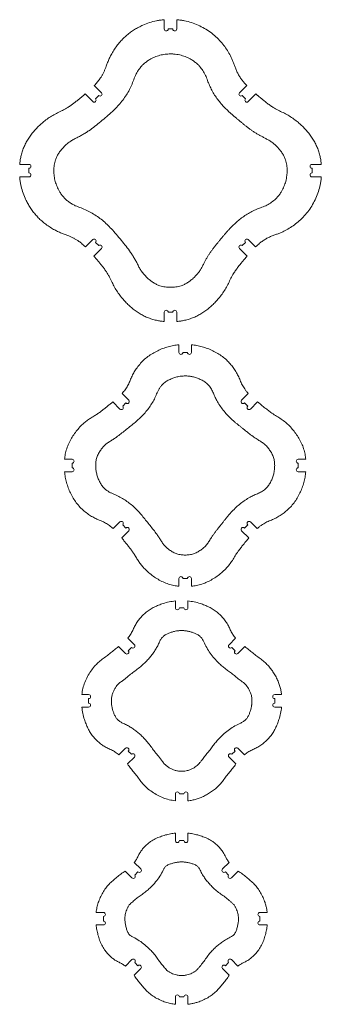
# Model space of a CAD drawing. Header units: millimetres. Extents: x -1072 to 1309, y -2665 to 2883.
# Tile 3 of 7: x 341 to 799, y -1382 to 112. Entities that reach past the tile are written whole.
import ezdxf

# ---------------------------------------------------------------- set-up
doc = ezdxf.new("R2010")
doc.units = ezdxf.units.MM

msp = doc.modelspace()

# ---------------------------------------------------------------- linework, layer by layer
at = {"color": 7, "linetype": 'Continuous', "lineweight": 15}
for p, q in [((560.229, 111.768), (560.229, 97.686)), ((579.229, 97.686), (579.229, 111.768)), ((566.229, 97.686), (573.229, 97.686)), ((465.072, 0.913), (454.018, 11.967)), ((685.439, 11.967), (674.385, 0.913)), ((440.041, -0.925), (451.637, -12.522)), ((455.88, -8.279), (460.83, -3.329)), ((678.627, -3.329), (683.577, -8.279)), ((687.82, -12.522), (699.417, -0.925)), ((354.864, -107.678), (340.791, -107.678)), ((354.864, -120.678), (354.864, -113.678)), ((798.666, -107.678), (784.593, -107.678)), ((784.593, -113.678), (784.593, -120.678)), ((340.782, -126.678), (354.864, -126.678)), ((784.593, -126.678), (798.675, -126.678)), ((451.637, -221.834), (440.585, -232.887)), ((698.872, -232.886), (687.82, -221.834)), ((453.475, -246.866), (465.072, -235.269)), ((460.83, -231.027), (455.88, -226.077)), ((674.385, -235.269), (685.982, -246.867)), ((683.577, -226.077), (678.627, -231.027)), ((560.229, -332.042), (560.229, -346.116)), ((573.229, -332.042), (566.229, -332.042)), ((579.229, -346.115), (579.229, -332.042)), ((582.516, -381.384), (582.516, -392.939)), ((601.516, -392.939), (601.516, -381.384)), ((588.516, -392.939), (595.516, -392.939)), ((506.344, -465.412), (496.205, -455.274)), ((687.827, -455.274), (677.688, -465.412)), ((482.17, -468.108), (492.909, -478.847)), ((497.152, -474.605), (502.101, -469.655)), ((681.931, -469.655), (686.881, -474.605)), ((691.123, -478.847), (701.862, -468.109)), ((420.435, -555.02), (408.895, -555.02)), ((420.435, -568.02), (420.435, -561.02)), ((775.138, -555.02), (763.597, -555.02)), ((763.597, -561.02), (763.597, -568.02)), ((408.881, -574.02), (420.435, -574.02)), ((763.597, -574.02), (775.152, -574.02)), ((492.909, -650.192), (482.772, -660.329)), ((502.101, -659.384), (497.152, -654.434)), ((686.881, -654.434), (681.931, -659.384)), ((701.261, -660.329), (691.123, -650.192)), ((495.605, -674.366), (506.344, -663.627)), ((677.688, -663.627), (688.427, -674.365)), ((582.516, -736.1), (582.516, -747.641)), ((595.516, -736.1), (588.516, -736.1)), ((601.516, -747.641), (601.516, -736.1)), ((577.186, -770.026), (577.186, -780.434)), ((596.186, -780.434), (596.186, -770.026)), ((583.186, -780.434), (590.186, -780.434)), ((514.829, -836.344), (504.944, -826.459)), ((668.428, -826.459), (658.543, -836.344)), ((490.966, -839.351), (501.394, -849.779)), ((505.637, -845.536), (510.586, -840.587)), ((662.786, -840.587), (667.736, -845.536)), ((671.978, -849.779), (682.407, -839.351)), ((445.484, -912.136), (435.102, -912.136)), ((445.484, -925.136), (445.484, -918.136)), ((738.271, -912.136), (727.889, -912.136)), ((727.889, -918.136), (727.889, -925.136)), ((435.076, -931.136), (445.484, -931.136)), ((727.889, -931.136), (738.297, -931.136)), ((501.394, -993.493), (491.51, -1003.378)), ((510.586, -1002.686), (505.637, -997.736)), ((667.736, -997.736), (662.786, -1002.686)), ((681.863, -1003.378), (671.978, -993.493)), ((504.401, -1017.357), (514.829, -1006.928)), ((658.543, -1006.928), (668.971, -1017.357)), ((577.186, -1062.839), (577.186, -1073.221)), ((590.186, -1062.839), (583.186, -1062.839)), ((596.186, -1073.221), (596.186, -1062.839)), ((577.186, -1122.238), (577.186, -1133.45)), ((583.186, -1133.45), (590.186, -1133.45)), ((596.186, -1133.45), (596.186, -1122.238)), ((500.915, -1179.766), (511.194, -1190.045)), ((524.629, -1176.61), (514.755, -1166.736)), ((658.617, -1166.736), (648.744, -1176.61)), ((662.179, -1190.045), (672.457, -1179.766)), ((515.436, -1185.802), (520.386, -1180.853)), ((652.986, -1180.853), (657.936, -1185.802)), ((468.034, -1242.602), (456.855, -1242.602)), ((468.034, -1255.602), (468.034, -1248.602)), ((716.517, -1242.602), (705.338, -1242.602)), ((705.338, -1248.602), (705.338, -1255.602)), ((456.822, -1261.602), (468.034, -1261.602)), ((705.338, -1261.602), (716.551, -1261.602)), ((511.194, -1314.16), (501.321, -1324.033)), ((672.052, -1324.033), (662.179, -1314.16)), ((514.35, -1337.873), (524.629, -1327.595)), ((520.386, -1323.352), (515.436, -1318.402)), ((648.744, -1327.595), (659.022, -1337.873)), ((657.936, -1318.402), (652.986, -1323.352)), ((577.186, -1370.754), (577.186, -1381.933)), ((590.186, -1370.754), (583.186, -1370.754)), ((596.186, -1381.933), (596.186, -1370.754))]:
    msp.add_line(p, q, dxfattribs=at)
for centre, start, end in [((563.229, 97.686), 180, 0), ((576.229, 97.686), 180, 0), ((462.951, -1.208), 225, 45), ((676.506, -1.208), 135, 315), ((453.759, -10.4), 225, 45), ((685.699, -10.4), 135, 315), ((354.864, -110.678), 270, 90), ((784.593, -110.678), 90, 270), ((354.864, -123.678), 270, 90), ((784.593, -123.678), 90, 270), ((453.759, -223.956), 315, 135), ((685.699, -223.956), 45, 225), ((462.951, -233.148), 315, 135), ((676.506, -233.148), 45, 225), ((563.229, -332.042), 360, 180), ((576.229, -332.042), 0, 180), ((585.516, -392.939), 180, 0), ((598.516, -392.939), 180, 0), ((495.03, -476.726), 225, 45), ((504.223, -467.534), 225, 45), ((679.81, -467.534), 135, 315), ((689.002, -476.726), 135, 315), ((420.435, -558.02), 270, 90), ((763.597, -558.02), 90, 270), ((420.435, -571.02), 270, 90), ((763.597, -571.02), 90, 270), ((495.03, -652.313), 315, 135), ((689.002, -652.313), 45, 225), ((504.223, -661.505), 315, 135), ((679.81, -661.505), 45, 225), ((585.516, -736.1), 0, 180), ((598.516, -736.1), 0, 180), ((580.186, -780.434), 180, 0), ((593.186, -780.434), 180, 0), ((512.708, -838.465), 225, 45), ((660.665, -838.465), 135, 315), ((503.515, -847.658), 225, 45), ((669.857, -847.658), 135, 315), ((445.484, -915.136), 270, 90), ((445.484, -928.136), 270, 90), ((727.889, -915.136), 90, 270), ((727.889, -928.136), 90, 270), ((503.515, -995.615), 315, 135), ((669.857, -995.615), 45, 225), ((512.708, -1004.807), 315, 135), ((660.665, -1004.807), 45, 225), ((580.186, -1062.839), 360, 180), ((593.186, -1062.839), 0, 180), ((580.186, -1133.45), 180, 0), ((593.186, -1133.45), 180, 0), ((522.508, -1178.731), 225, 45), ((650.865, -1178.731), 135, 315), ((513.315, -1187.924), 225, 45), ((660.057, -1187.924), 135, 315), ((468.034, -1245.602), 270, 90), ((705.338, -1245.602), 90, 270), ((468.034, -1258.602), 270, 90), ((705.338, -1258.602), 90, 270), ((513.315, -1316.281), 315, 135), ((660.057, -1316.281), 45, 225), ((522.508, -1325.473), 315, 135), ((650.865, -1325.473), 45, 225), ((580.186, -1370.754), 0, 180), ((593.186, -1370.754), 0, 180)]:
    msp.add_arc(centre, 3, start, end, dxfattribs=at)
for points, knots in [([(560.229, 111.768), (558.224, 111.57), (554.233, 111.175), (546.745, 109.858), (537.857, 107.519), (528.908, 104.08), (521.38, 100.399), (515.16, 96.802), (509.19, 92.801), (503.52, 88.398), (498.212, 83.553), (493.086, 78.122), (488.198, 72.086), (483.624, 65.458), (480.374, 59.907), (478.165, 55.652), (476.795, 52.811), (475.511, 49.938), (474.315, 47.028), (473.188, 44.075), (471.989, 40.725), (470.633, 37.014), (468.945, 33.049), (467.026, 29.206), (464.854, 25.502), (462.019, 21.313), (458.447, 16.745), (455.49, 13.556), (454.018, 11.967)], [0, 0, 0, 0, 0.03915308, 0.07794519, 0.14771042, 0.2175021, 0.26395721, 0.31053035, 0.35709385, 0.40358831, 0.44996662, 0.49668897, 0.54868176, 0.60082432, 0.65312097, 0.67361473, 0.69403984, 0.71443526, 0.73478064, 0.75522056, 0.77587597, 0.80397047, 0.83202463, 0.85960723, 0.88742718, 0.91545751, 0.957911, 1, 1, 1, 1]), ([(685.439, 11.967), (684.443, 13.031), (682.433, 15.178), (679.633, 18.508), (677.286, 21.581), (675.39, 24.33), (673.846, 26.781), (672.42, 29.281), (671.107, 31.845), (669.904, 34.466), (668.797, 37.143), (667.786, 39.821), (666.868, 42.423), (665.946, 44.928), (665.001, 47.373), (663.995, 49.81), (662.927, 52.226), (660.821, 56.684), (657.379, 63.028), (652.147, 70.949), (645.96, 78.698), (638.726, 86.108), (630.331, 92.885), (621.273, 98.736), (611.671, 103.65), (601.6, 107.519), (592.709, 109.859), (585.22, 111.175), (581.23, 111.57), (579.229, 111.768)], [0, 0, 0, 0, 0.02833475, 0.05717464, 0.08455861, 0.10349225, 0.12209406, 0.1408588, 0.15944224, 0.17808359, 0.19693492, 0.21574276, 0.23375129, 0.25057804, 0.26764105, 0.28471821, 0.30185023, 0.31899441, 0.38057804, 0.44199475, 0.50334952, 0.57314702, 0.64291265, 0.71268689, 0.78248131, 0.85227834, 0.92204967, 0.96090877, 1, 1, 1, 1]), ([(569.729, 59.83), (568.357, 59.812), (565.612, 59.776), (561.513, 59.36), (557.446, 58.71), (552.104, 57.443), (545.602, 55.194), (539.049, 51.88), (533.662, 48.435), (529.359, 45.013), (525.51, 41.114), (522.064, 36.815), (519.071, 32.209), (515.88, 26.171), (513.22, 18.492), (509.61, 9.804), (505.273, 1.463), (500.203, -6.449), (494.476, -13.915), (488.197, -20.941), (481.004, -28.058), (472.81, -35.225), (463.901, -42.591), (454.986, -49.961), (447.259, -55.746), (440.727, -60.057), (435.593, -63.115), (430.268, -65.981), (424.858, -68.653), (419.504, -71.525), (413.954, -75.404), (408.388, -80.461), (403.473, -85.933), (399.749, -91.165), (397.067, -95.965), (395.172, -100.612), (393.932, -105.009), (393.186, -109.061), (392.772, -113.161), (392.739, -115.905), (392.722, -117.277)], [0, 0, 0, 0, 0.01562364, 0.031251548, 0.04687946, 0.062507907, 0.093746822, 0.124985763, 0.145925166, 0.166493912, 0.187478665, 0.208197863, 0.22913956, 0.249974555, 0.285809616, 0.321517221, 0.357093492, 0.392731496, 0.428418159, 0.464162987, 0.499986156, 0.54361079, 0.588108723, 0.631672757, 0.675356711, 0.697969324, 0.720801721, 0.743393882, 0.766834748, 0.789537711, 0.812526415, 0.84376119, 0.875001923, 0.896124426, 0.916789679, 0.937497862, 0.953126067, 0.968750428, 0.984375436, 1, 1, 1, 1]), ([(746.735, -117.277), (746.718, -115.905), (746.685, -113.161), (746.271, -109.061), (745.525, -105.009), (744.285, -100.612), (742.39, -95.965), (739.707, -91.166), (736.534, -86.702), (732.942, -82.521), (729.079, -78.619), (725.595, -75.601), (722.641, -73.421), (720.36, -71.894), (718.03, -70.491), (715.669, -69.232), (713.222, -67.992), (710.188, -66.465), (706.594, -64.598), (702.569, -62.353), (698.647, -59.982), (694.802, -57.471), (691.066, -54.854), (687.36, -52.101), (683.709, -49.259), (680.698, -46.831), (678.31, -44.873), (676.546, -43.414), (674.74, -41.912), (672.953, -40.419), (671.125, -38.892), (669.304, -37.37), (667.451, -35.833), (665.579, -34.256), (663.669, -32.612), (661.748, -30.921), (659.859, -29.218), (656.616, -26.215), (652.107, -21.79), (646.544, -15.716), (641.37, -9.305), (636.665, -2.542), (632.497, 4.566), (628.893, 11.976), (625.865, 19.63), (623.075, 27.386), (619.035, 34.596), (614.599, 40.457), (610.098, 45.013), (605.794, 48.436), (600.408, 51.88), (593.855, 55.193), (587.197, 57.499), (581.532, 58.815), (578.009, 59.338), (575.518, 59.587), (574.056, 59.706), (572.607, 59.793), (571.16, 59.846), (570.207, 59.835), (569.729, 59.83)], [0, 0, 0, 0, 0.015624, 0.03124839, 0.04687226, 0.06249977, 0.0832066, 0.10387254, 0.12498985, 0.14548291, 0.16659271, 0.18748552, 0.19790593, 0.20839118, 0.21874263, 0.22887227, 0.23885574, 0.2499972, 0.26755343, 0.2849889, 0.30247445, 0.31974945, 0.3372838, 0.35442529, 0.37233093, 0.38998678, 0.39847675, 0.40750111, 0.41606597, 0.42522929, 0.43403088, 0.44319107, 0.45225715, 0.46145597, 0.47107471, 0.48095686, 0.49061221, 0.50004229, 0.53129487, 0.56254986, 0.59380485, 0.62506107, 0.6563103, 0.68755972, 0.71881154, 0.75005727, 0.78129163, 0.81252492, 0.83350954, 0.85408078, 0.87501553, 0.90625311, 0.9374906, 0.95500275, 0.9724441, 0.97801304, 0.98350839, 0.98915158, 0.99454688, 1, 1, 1, 1]), ([(440.041, -0.925), (438.667, -2.087), (435.946, -4.388), (431.876, -7.814), (427.803, -11.178), (423.672, -14.469), (419.444, -17.642), (415.089, -20.627), (410.58, -23.352), (404.989, -26.288), (398.362, -29.352), (390.993, -33.25), (384.006, -37.723), (377.642, -42.487), (371.938, -47.476), (366.792, -52.486), (361.95, -57.808), (357.485, -63.425), (353.438, -69.362), (349.874, -75.588), (346.842, -82.087), (344.373, -88.837), (342.61, -95.403), (341.406, -101.7), (340.996, -105.69), (340.791, -107.678)], [0, 0, 0, 0, 0.0354576, 0.07021514, 0.10483155, 0.13955786, 0.17428255, 0.20897359, 0.24355811, 0.27801909, 0.33335514, 0.38742103, 0.4421439, 0.49665985, 0.54391962, 0.59137068, 0.63810948, 0.68559981, 0.73265717, 0.7795563, 0.82681491, 0.87380517, 0.92100245, 0.96063214, 1, 1, 1, 1]), ([(798.666, -107.678), (798.461, -105.69), (798.051, -101.7), (796.847, -95.403), (795.084, -88.837), (792.615, -82.087), (789.583, -75.588), (786.019, -69.361), (781.972, -63.425), (777.507, -57.807), (772.664, -52.485), (767.518, -47.475), (761.778, -42.454), (755.334, -37.638), (748.222, -33.103), (740.708, -29.165), (733.033, -25.623), (726.255, -21.875), (720.509, -18.015), (715.576, -14.317), (711.662, -11.177), (708.702, -8.739), (706.612, -6.996), (704.931, -5.582), (703.658, -4.509), (702.815, -3.797), (701.865, -2.994), (700.87, -2.153), (700.012, -1.427), (699.564, -1.049), (699.417, -0.925)], [0, 0, 0, 0, 0.03937237, 0.07900269, 0.12619427, 0.17318701, 0.22045058, 0.26734763, 0.31440575, 0.36190013, 0.40864298, 0.45610697, 0.50335255, 0.55882857, 0.61447435, 0.66937479, 0.7258414, 0.78103942, 0.82177003, 0.86214893, 0.90250269, 0.92064755, 0.9377097, 0.95612137, 0.96393995, 0.97052337, 0.97785274, 0.98846242, 0.99619836, 1, 1, 1, 1]), ([(392.722, -117.277), (392.741, -118.649), (392.777, -121.391), (393.192, -125.488), (393.841, -129.553), (395.107, -134.892), (397.356, -141.39), (400.667, -147.94), (404.11, -153.323), (407.53, -157.625), (411.427, -161.472), (415.723, -164.915), (420.327, -167.906), (426.363, -171.095), (434.038, -173.753), (442.721, -177.359), (451.056, -181.694), (458.964, -186.76), (466.426, -192.484), (473.448, -198.76), (480.561, -205.949), (487.722, -214.139), (495.083, -223.045), (502.448, -231.955), (508.229, -239.677), (512.538, -246.206), (515.594, -251.336), (518.46, -256.658), (521.131, -262.064), (524.003, -267.415), (527.879, -272.961), (532.934, -278.524), (538.402, -283.437), (543.632, -287.158), (548.429, -289.839), (553.073, -291.734), (557.467, -292.973), (561.517, -293.719), (565.615, -294.132), (568.357, -294.165), (569.729, -294.182)], [0, 0, 0, 0, 0.0156239, 0.03125159, 0.04687916, 0.06250805, 0.09374667, 0.12498576, 0.14592477, 0.16649404, 0.18747856, 0.2081983, 0.22913935, 0.2499746, 0.28581973, 0.32151704, 0.35709366, 0.39273162, 0.42841828, 0.46416283, 0.49998589, 0.54361289, 0.58811236, 0.63167327, 0.67535689, 0.69796904, 0.72080114, 0.74339288, 0.76683414, 0.78953782, 0.81252583, 0.84376104, 0.87500186, 0.89612411, 0.91678959, 0.93749745, 0.95312577, 0.96875039, 0.98437514, 1, 1, 1, 1]), ([(569.729, -294.182), (571.1, -294.165), (573.843, -294.132), (577.94, -293.719), (581.99, -292.973), (586.384, -291.734), (591.028, -289.84), (595.825, -287.158), (600.286, -283.986), (604.484, -280.379), (608.383, -276.517), (611.396, -273.032), (613.559, -270.101), (615.085, -267.821), (616.488, -265.493), (617.748, -263.134), (618.987, -260.688), (620.513, -257.656), (622.38, -254.064), (624.624, -250.043), (626.994, -246.123), (629.504, -242.28), (632.119, -238.546), (634.871, -234.842), (637.711, -231.193), (640.137, -228.183), (642.093, -225.797), (643.552, -224.034), (645.053, -222.229), (646.545, -220.442), (648.07, -218.615), (649.591, -216.796), (651.126, -214.943), (652.703, -213.072), (654.345, -211.163), (656.035, -209.242), (657.738, -207.354), (660.738, -204.113), (665.161, -199.605), (671.231, -194.045), (677.638, -188.875), (684.398, -184.172), (691.501, -180.007), (698.908, -176.406), (706.558, -173.38), (714.31, -170.594), (721.516, -166.556), (727.374, -162.123), (731.927, -157.624), (735.348, -153.323), (738.79, -147.939), (742.101, -141.39), (744.405, -134.736), (745.721, -129.074), (746.243, -125.553), (746.492, -123.064), (746.611, -121.602), (746.697, -120.154), (746.75, -118.708), (746.74, -117.756), (746.735, -117.277)], [0, 0, 0, 0, 0.01562384, 0.03124801, 0.04687214, 0.06249964, 0.08320615, 0.10387193, 0.12498961, 0.14548272, 0.16688886, 0.18748537, 0.19790572, 0.20839078, 0.21874253, 0.22887254, 0.23885887, 0.24999756, 0.26755329, 0.28498883, 0.30247383, 0.31974923, 0.33728313, 0.35442431, 0.3723306, 0.38998631, 0.39847544, 0.40749989, 0.41606359, 0.42522905, 0.43403095, 0.44318719, 0.45225373, 0.46145343, 0.4710742, 0.48095625, 0.49061171, 0.50004175, 0.53129451, 0.56254959, 0.5938046, 0.6250605, 0.65631012, 0.68755952, 0.7188111, 0.75005713, 0.78129149, 0.81252424, 0.83350927, 0.85408068, 0.87501503, 0.90625297, 0.93749045, 0.95500224, 0.97244339, 0.97801279, 0.98350808, 0.98915085, 0.9945465, 1, 1, 1, 1]), ([(340.782, -126.678), (340.981, -128.683), (341.376, -132.673), (342.692, -140.162), (345.031, -149.05), (348.47, -157.998), (352.151, -165.527), (355.748, -171.747), (359.749, -177.717), (364.151, -183.387), (368.996, -188.695), (374.428, -193.822), (380.464, -198.71), (387.092, -203.284), (392.642, -206.533), (396.898, -208.742), (399.739, -210.112), (402.612, -211.395), (405.522, -212.591), (408.475, -213.717), (411.826, -214.916), (415.537, -216.271), (419.502, -217.959), (423.345, -219.878), (427.05, -222.049), (431.239, -224.884), (435.807, -228.457), (438.997, -231.414), (440.585, -232.887)], [0, 0, 0, 0, 0.03915168, 0.07794401, 0.14770862, 0.21749949, 0.26395397, 0.31052674, 0.35708873, 0.40358268, 0.44996091, 0.49668261, 0.54867516, 0.60081783, 0.65311324, 0.67360704, 0.69403189, 0.71442608, 0.73477202, 0.75521155, 0.77586734, 0.80396055, 0.83201493, 0.85959749, 0.88741721, 0.91544628, 0.95790521, 1, 1, 1, 1]), ([(698.872, -232.886), (700.46, -231.414), (703.65, -228.457), (707.849, -225.174), (711.236, -222.836), (713.686, -221.292), (716.187, -219.867), (718.751, -218.554), (721.372, -217.351), (724.049, -216.244), (726.727, -215.234), (729.329, -214.317), (731.834, -213.395), (734.28, -212.45), (736.717, -211.444), (739.133, -210.376), (743.591, -208.271), (749.935, -204.829), (757.856, -199.598), (765.606, -193.411), (773.016, -186.177), (779.793, -177.781), (785.644, -168.723), (790.557, -159.121), (794.425, -149.05), (796.766, -140.158), (798.082, -132.67), (798.477, -128.679), (798.675, -126.678)], [0, 0, 0, 0, 0.04208753, 0.08455896, 0.10349272, 0.12209298, 0.14085822, 0.15944226, 0.17808295, 0.19693433, 0.21574417, 0.23373937, 0.25057818, 0.26764129, 0.2847178, 0.30184983, 0.31899329, 0.38057724, 0.44199458, 0.50334972, 0.57314695, 0.64291243, 0.71268685, 0.78248099, 0.85227864, 0.92205005, 0.960909, 1, 1, 1, 1]), ([(453.475, -246.866), (454.637, -248.24), (456.937, -250.962), (460.363, -255.032), (463.726, -259.105), (467.017, -263.236), (470.189, -267.464), (473.174, -271.819), (475.9, -276.327), (478.837, -281.918), (481.902, -288.544), (485.801, -295.913), (490.274, -302.9), (495.038, -309.264), (500.028, -314.967), (505.037, -320.113), (510.359, -324.955), (515.976, -329.421), (521.912, -333.468), (528.139, -337.032), (534.638, -340.064), (541.388, -342.533), (547.953, -344.297), (554.251, -345.5), (558.24, -345.911), (560.229, -346.116)], [0, 0, 0, 0, 0.035459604, 0.070211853, 0.10482793, 0.139553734, 0.174277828, 0.208969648, 0.243554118, 0.278014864, 0.333350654, 0.387415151, 0.442138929, 0.496653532, 0.543914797, 0.591365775, 0.638104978, 0.685596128, 0.732653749, 0.779553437, 0.826813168, 0.873803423, 0.92100158, 0.960630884, 1, 1, 1, 1]), ([(579.229, -346.115), (581.217, -345.911), (585.207, -345.501), (591.504, -344.297), (598.069, -342.533), (604.82, -340.064), (611.319, -337.032), (617.545, -333.468), (623.481, -329.42), (629.099, -324.955), (634.421, -320.112), (639.431, -314.966), (644.452, -309.226), (649.269, -302.782), (653.803, -295.671), (657.742, -288.158), (661.286, -280.484), (665.035, -273.706), (668.895, -267.961), (672.592, -263.027), (675.732, -259.113), (678.169, -256.153), (679.912, -254.064), (681.325, -252.382), (682.398, -251.109), (683.109, -250.267), (683.911, -249.317), (684.753, -248.322), (685.478, -247.463), (685.857, -247.015), (685.982, -246.867)], [0, 0, 0, 0, 0.03937353, 0.07900438, 0.12619682, 0.17319029, 0.22045427, 0.26735227, 0.31440998, 0.36190579, 0.40864905, 0.4561124, 0.50336064, 0.55883469, 0.61447963, 0.66937903, 0.72584293, 0.78104006, 0.82177129, 0.86214855, 0.90249989, 0.92064283, 0.93770485, 0.95611367, 0.96393513, 0.97050036, 0.97783721, 0.98843656, 0.99618329, 1, 1, 1, 1]), ([(582.516, -381.384), (579.76, -381.711), (574.24, -382.366), (566.113, -384.302), (558.081, -386.922), (550.226, -390.295), (542.608, -394.371), (535.391, -399.134), (528.795, -404.731), (522.847, -411.008), (517.885, -417.505), (513.831, -424.016), (510.527, -430.442), (507.906, -437.169), (504.809, -443.696), (500.908, -449.787), (497.782, -453.434), (496.205, -455.274)], [0, 0, 0, 0, 0.0693095, 0.13881557, 0.20832949, 0.28022967, 0.35211348, 0.42398504, 0.49588426, 0.56778435, 0.63968474, 0.69976198, 0.75926981, 0.81991434, 0.88007647, 0.93951246, 1, 1, 1, 1]), ([(687.827, -455.274), (686.868, -454.177), (684.947, -451.985), (681.734, -447.673), (678.373, -442.182), (675.467, -435.37), (672.614, -428.538), (669.065, -422.058), (664.973, -415.881), (660.343, -410.095), (654.922, -404.463), (648.641, -399.134), (641.424, -394.37), (633.806, -390.294), (625.952, -386.922), (617.919, -384.302), (609.793, -382.365), (604.272, -381.711), (601.516, -381.384)], [0, 0, 0, 0, 0.0363904, 0.0728072, 0.13426641, 0.19669228, 0.25761078, 0.31922397, 0.38094252, 0.44256142, 0.50413183, 0.57603209, 0.64790222, 0.71978136, 0.79167642, 0.86118936, 0.9306976, 1, 1, 1, 1]), ([(592.016, -428.676), (590.965, -428.693), (588.863, -428.727), (585.721, -429.023), (582.599, -429.483), (578.486, -430.363), (573.447, -431.899), (567.666, -434.432), (562.134, -437.498), (557.835, -441.155), (554.633, -444.882), (552.254, -448.363), (549.689, -453.375), (547.177, -459.928), (543.304, -467.407), (538.901, -474.54), (533.901, -481.267), (528.379, -487.62), (522.406, -493.589), (516.039, -499.267), (509.321, -504.535), (502.642, -509.874), (496.078, -515.208), (490.168, -519.727), (484.868, -523.425), (480.214, -526.446), (475.457, -529.31), (470.941, -532.596), (467.12, -536.626), (463.542, -541.192), (460.299, -546.305), (458.2, -551.151), (457.082, -555.208), (456.525, -558.315), (456.217, -561.457), (456.188, -563.56), (456.174, -564.611)], [0, 0, 0, 0, 0.01562414, 0.03125251, 0.04688082, 0.06250951, 0.09375382, 0.12499944, 0.15623469, 0.187449, 0.20829151, 0.22915586, 0.24997359, 0.29183879, 0.33338017, 0.37497879, 0.41635367, 0.45784993, 0.50001531, 0.54181853, 0.58460397, 0.62691043, 0.66895996, 0.71034843, 0.73748911, 0.76502841, 0.79281217, 0.82006236, 0.84773858, 0.87503546, 0.90627108, 0.93749605, 0.95312072, 0.96874926, 0.98437474, 1, 1, 1, 1]), ([(727.859, -564.611), (727.844, -563.56), (727.816, -561.457), (727.508, -558.315), (726.95, -555.208), (725.832, -551.152), (723.735, -546.304), (720.343, -540.972), (716.444, -536.013), (711.933, -531.555), (706.612, -528.137), (701.898, -525.22), (697.927, -522.568), (694.635, -520.246), (691.445, -517.875), (688.266, -515.412), (685.273, -513.028), (682.079, -510.446), (678.807, -507.798), (675.27, -504.976), (671.731, -502.24), (668.263, -499.401), (664.9, -496.502), (660.548, -492.526), (655.359, -487.318), (649.596, -480.616), (644.416, -473.496), (640.229, -466.478), (636.81, -459.709), (634.264, -453.254), (631.121, -447.026), (626.886, -441.752), (621.9, -437.497), (616.366, -434.431), (610.585, -431.9), (605.747, -430.423), (602.05, -429.613), (599.569, -429.191), (597.052, -428.902), (594.536, -428.701), (592.846, -428.684), (592.016, -428.676)], [0, 0, 0, 0, 0.01562626, 0.03125209, 0.04688174, 0.06250684, 0.09373303, 0.12496983, 0.15621819, 0.18744398, 0.21868164, 0.24993975, 0.26993533, 0.2896519, 0.30984545, 0.3290228, 0.34943746, 0.36674519, 0.39008959, 0.41203096, 0.43401653, 0.45659777, 0.47865999, 0.50001854, 0.54423643, 0.58787726, 0.63132607, 0.67498128, 0.70925588, 0.74393051, 0.77815471, 0.81253615, 0.84375419, 0.87499115, 0.90623744, 0.93748319, 0.94999057, 0.96249577, 0.97488654, 0.9876619, 1, 1, 1, 1]), ([(482.17, -468.108), (480.756, -469.23), (477.901, -471.494), (473.627, -474.974), (469.338, -478.453), (465.032, -481.843), (460.661, -485.051), (455.847, -488.213), (450.595, -491.315), (445.162, -494.776), (440.05, -498.685), (434.69, -503.451), (429.322, -509.257), (423.944, -516.016), (419.188, -523.232), (415.18, -530.894), (412.062, -538.956), (409.912, -547.036), (409.221, -552.455), (408.895, -555.02)], [0, 0, 0, 0, 0.04585426, 0.09261638, 0.14004724, 0.18618367, 0.23186446, 0.27778244, 0.33248438, 0.38685611, 0.44137048, 0.49582061, 0.56891089, 0.64201041, 0.71510382, 0.78819469, 0.86128157, 0.93436855, 1, 1, 1, 1]), ([(775.138, -555.02), (774.811, -552.455), (774.121, -547.036), (771.97, -538.955), (768.852, -530.894), (764.844, -523.232), (760.089, -516.016), (754.711, -509.256), (748.942, -503.022), (742.656, -497.542), (735.958, -492.784), (728.887, -488.681), (723.437, -485.102), (719.538, -482.225), (716.999, -480.269), (714.54, -478.318), (711.915, -476.199), (709.393, -474.149), (706.799, -472.045), (704.392, -470.108), (702.701, -468.772), (701.862, -468.109)], [0, 0, 0, 0, 0.06563424, 0.13872247, 0.21181229, 0.28490514, 0.35800054, 0.43110188, 0.50419848, 0.57352321, 0.64265622, 0.71261067, 0.78120581, 0.80819947, 0.83573426, 0.86265451, 0.88795248, 0.92147764, 0.94524053, 0.97282083, 1, 1, 1, 1]), ([(456.174, -564.611), (456.191, -565.661), (456.225, -567.762), (456.52, -570.902), (456.98, -574.022), (457.86, -578.132), (459.395, -583.168), (461.925, -588.945), (464.989, -594.473), (468.644, -598.77), (472.368, -601.969), (475.847, -604.346), (480.856, -606.909), (487.406, -609.419), (494.88, -613.29), (502.008, -617.688), (508.73, -622.685), (515.079, -628.203), (521.044, -634.172), (526.718, -640.537), (531.983, -647.252), (537.318, -653.928), (542.647, -660.487), (547.162, -666.391), (550.857, -671.687), (553.876, -676.338), (556.739, -681.09), (560.024, -685.603), (564.05, -689.421), (568.614, -692.997), (573.723, -696.237), (578.566, -698.335), (582.62, -699.453), (585.725, -700.01), (588.865, -700.318), (590.966, -700.347), (592.016, -700.361)], [0, 0, 0, 0, 0.015624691, 0.031252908, 0.046881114, 0.06250996, 0.093754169, 0.124998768, 0.156234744, 0.187448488, 0.208290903, 0.229155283, 0.249972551, 0.29184548, 0.333389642, 0.37498157, 0.416356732, 0.45785261, 0.500017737, 0.541821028, 0.584627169, 0.626946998, 0.668964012, 0.710350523, 0.737490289, 0.765029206, 0.792812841, 0.820063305, 0.847739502, 0.875036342, 0.906271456, 0.937496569, 0.953120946, 0.968749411, 0.984374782, 1, 1, 1, 1]), ([(592.016, -700.361), (593.067, -700.347), (595.168, -700.318), (598.308, -700.01), (601.412, -699.453), (605.466, -698.335), (610.31, -696.239), (615.638, -692.85), (620.594, -688.953), (625.048, -684.446), (628.466, -679.13), (631.499, -674.229), (634.405, -669.898), (637.116, -666.108), (639.956, -662.358), (642.727, -658.848), (645.716, -655.143), (648.626, -651.551), (651.612, -647.808), (654.344, -644.27), (657.181, -640.805), (660.078, -637.444), (664.051, -633.095), (669.255, -627.909), (675.953, -622.15), (683.068, -616.973), (690.082, -612.789), (696.846, -609.374), (703.297, -606.829), (709.522, -603.69), (714.792, -599.458), (719.044, -594.475), (722.107, -588.944), (724.637, -583.168), (726.113, -578.333), (726.922, -574.638), (727.344, -572.159), (727.633, -569.643), (727.834, -567.129), (727.851, -565.44), (727.859, -564.611)], [0, 0, 0, 0, 0.01562679, 0.03125323, 0.04687922, 0.06250518, 0.09372789, 0.12496522, 0.15621245, 0.18743848, 0.21867662, 0.24993472, 0.27325779, 0.29624775, 0.31925731, 0.34324238, 0.36278603, 0.39008364, 0.41202847, 0.43401885, 0.45659379, 0.47865604, 0.50001533, 0.54423314, 0.58787423, 0.63132347, 0.67497932, 0.7092542, 0.74392869, 0.77815299, 0.81253516, 0.84375259, 0.8749903, 0.90623692, 0.93748259, 0.94999, 0.96249524, 0.97488665, 0.98766179, 1, 1, 1, 1]), ([(408.881, -574.02), (409.208, -576.776), (409.862, -582.296), (411.798, -590.423), (414.419, -598.455), (417.791, -606.31), (421.867, -613.928), (426.63, -621.145), (432.227, -627.742), (438.504, -633.69), (445.001, -638.651), (451.513, -642.705), (457.939, -646.008), (464.667, -648.629), (471.193, -651.725), (477.285, -655.626), (480.932, -658.752), (482.772, -660.329)], [0, 0, 0, 0, 0.06930868, 0.13881383, 0.20832739, 0.28022737, 0.35211, 0.42398112, 0.49588039, 0.56778047, 0.63968034, 0.69975762, 0.75926705, 0.8199123, 0.88007567, 0.93951166, 1, 1, 1, 1]), ([(701.261, -660.329), (702.357, -659.369), (704.55, -657.449), (708.862, -654.236), (714.354, -650.875), (721.166, -647.97), (727.998, -645.117), (734.478, -641.569), (740.655, -637.477), (746.442, -632.847), (752.074, -627.426), (757.403, -621.144), (762.166, -613.928), (766.242, -606.31), (769.614, -598.455), (772.234, -590.423), (774.17, -582.296), (774.825, -576.776), (775.152, -574.02)], [0, 0, 0, 0, 0.0363941, 0.07281509, 0.13427328, 0.19670186, 0.2576164, 0.31922879, 0.38094779, 0.44256541, 0.50413588, 0.57603538, 0.64790446, 0.71978371, 0.79167853, 0.86119106, 0.93069834, 1, 1, 1, 1]), ([(495.605, -674.366), (496.726, -675.78), (498.991, -678.636), (502.47, -682.91), (505.948, -687.199), (509.338, -691.505), (512.546, -695.876), (515.709, -700.69), (518.811, -705.941), (522.273, -711.374), (526.182, -716.486), (530.948, -721.844), (536.754, -727.213), (543.513, -732.591), (550.729, -737.347), (558.39, -741.355), (566.452, -744.473), (574.533, -746.624), (579.952, -747.315), (582.516, -747.641)], [0, 0, 0, 0, 0.04585306, 0.09262182, 0.14004752, 0.18618291, 0.23186227, 0.27778015, 0.33248152, 0.38685285, 0.44136629, 0.4958165, 0.56890637, 0.64200685, 0.7151003, 0.78819243, 0.86128038, 0.93436695, 1, 1, 1, 1]), ([(601.516, -747.641), (604.08, -747.315), (609.5, -746.624), (617.58, -744.473), (625.642, -741.355), (633.304, -737.347), (640.52, -732.591), (647.279, -727.213), (653.513, -721.445), (658.994, -715.158), (663.752, -708.461), (667.857, -701.391), (671.435, -695.941), (674.312, -692.042), (676.268, -689.503), (678.219, -687.045), (680.337, -684.421), (682.387, -681.899), (684.49, -679.305), (686.429, -676.896), (687.764, -675.205), (688.427, -674.365)], [0, 0, 0, 0, 0.06563487, 0.13872472, 0.21181433, 0.2849076, 0.35800449, 0.43110541, 0.50420381, 0.57352729, 0.64265912, 0.71261299, 0.78120791, 0.80820149, 0.83573661, 0.86265495, 0.88793964, 0.9214323, 0.94524087, 0.97282178, 1, 1, 1, 1]), ([(577.186, -770.026), (574.015, -770.445), (567.66, -771.285), (559.145, -773.606), (551.619, -776.328), (545.065, -779.282), (538.751, -782.731), (532.889, -786.913), (527.522, -791.708), (522.769, -796.987), (518.658, -802.649), (515.153, -808.601), (512.418, -814.93), (509.165, -821.024), (506.347, -824.652), (504.944, -826.459)], [0, 0, 0, 0, 0.099091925, 0.198622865, 0.272883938, 0.347130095, 0.421365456, 0.495626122, 0.569887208, 0.644149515, 0.715438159, 0.786576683, 0.85780527, 0.929158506, 1, 1, 1, 1]), ([(668.429, -826.459), (667.064, -824.704), (664.328, -821.186), (661.118, -815.29), (658.412, -808.985), (654.884, -802.888), (650.668, -797.059), (645.851, -791.709), (640.484, -786.913), (634.622, -782.731), (628.308, -779.282), (621.753, -776.328), (614.227, -773.606), (605.713, -771.285), (599.357, -770.445), (596.186, -770.026)], [0, 0, 0, 0, 0.06884642, 0.1380074, 0.20735636, 0.28157523, 0.35585102, 0.43011138, 0.50437234, 0.57863431, 0.65286835, 0.72711652, 0.80137863, 0.90090702, 1, 1, 1, 1]), ([(586.686, -814.939), (586.233, -814.941), (585.304, -814.945), (583.911, -815.02), (582.517, -815.123), (580.148, -815.364), (576.62, -815.948), (571.994, -817.144), (567.332, -818.861), (562.787, -820.879), (559.374, -823.287), (557.067, -825.666), (555.533, -827.623), (554.21, -829.731), (552.555, -833.231), (550.347, -837.988), (547.072, -843.751), (543.438, -849.275), (539.425, -854.528), (535.066, -859.52), (530.001, -864.636), (524.184, -869.821), (517.58, -874.906), (510.808, -879.846), (505.162, -884.527), (500.268, -888.408), (496.128, -891.605), (491.868, -894.628), (488.124, -898.416), (485.376, -902.773), (482.934, -907.204), (481.45, -911.085), (480.646, -914.299), (480.246, -916.752), (480.023, -919.227), (480.001, -920.883), (479.99, -921.711)], [0, 0, 0, 0, 0.00854954, 0.01754199, 0.02633557, 0.03493719, 0.0625077, 0.09375541, 0.12500436, 0.1562503, 0.18743867, 0.20306851, 0.21869741, 0.23432323, 0.24994925, 0.29172604, 0.33334784, 0.37496672, 0.41648651, 0.45806177, 0.50002103, 0.55234275, 0.6050667, 0.65733773, 0.71058309, 0.74349616, 0.77527587, 0.8093452, 0.84203166, 0.8750136, 0.90625741, 0.93749429, 0.95311844, 0.96874745, 0.98437345, 1, 1, 1, 1]), ([(693.382, -921.711), (693.362, -920.6), (693.322, -918.39), (692.903, -915.099), (692.023, -911.34), (690.433, -907.207), (688.208, -903.122), (685.882, -899.503), (683.416, -896.381), (680.299, -893.832), (677.11, -891.472), (674.028, -889.123), (671.081, -886.808), (668.16, -884.46), (665.26, -882.107), (662.34, -879.769), (659.438, -877.509), (656.485, -875.38), (653.647, -873.269), (650.892, -871.106), (648.187, -868.869), (645.558, -866.568), (641.431, -862.744), (636.032, -857.138), (629.876, -849.331), (624.478, -840.957), (620.999, -833.453), (617.981, -827.538), (614.666, -823.774), (610.59, -820.878), (606.04, -818.861), (601.379, -817.144), (597.624, -816.173), (594.907, -815.651), (593.272, -815.394), (591.641, -815.195), (589.995, -815.055), (588.343, -814.951), (587.234, -814.943), (586.686, -814.939)], [0, 0, 0, 0, 0.02096407, 0.04172786, 0.06250216, 0.09374076, 0.12498876, 0.15018136, 0.17499471, 0.19969475, 0.22589067, 0.24997468, 0.2728447, 0.29666163, 0.32074218, 0.3433748, 0.36729294, 0.39019541, 0.41210141, 0.43408107, 0.45634039, 0.47837184, 0.50005405, 0.56257279, 0.62509475, 0.68759382, 0.75009646, 0.78131216, 0.81252748, 0.84372682, 0.87497558, 0.90622759, 0.93747854, 0.94805535, 0.95847207, 0.96874017, 0.97906868, 0.98965483, 1, 1, 1, 1]), ([(490.966, -839.351), (488.868, -840.906), (484.664, -844.023), (478.565, -848.972), (472.446, -853.92), (466.087, -858.514), (459.911, -863.359), (453.989, -869.375), (448.587, -876.61), (443.57, -884.782), (439.514, -893.477), (436.511, -902.623), (435.571, -908.966), (435.102, -912.136)], [0, 0, 0, 0, 0.08243222, 0.16523286, 0.24798833, 0.33083569, 0.41296842, 0.4955215, 0.59654385, 0.69741611, 0.7978301, 0.89894464, 1, 1, 1, 1]), ([(738.271, -912.136), (737.984, -910.021), (737.412, -905.789), (735.844, -899.566), (733.678, -893.255), (730.833, -886.928), (727.322, -880.653), (723.362, -874.654), (718.816, -868.798), (713.459, -863.356), (707.277, -858.508), (700.916, -853.912), (694.794, -848.962), (688.701, -844.017), (684.5, -840.903), (682.407, -839.351)], [0, 0, 0, 0, 0.0673571, 0.13471477, 0.20222031, 0.2778043, 0.35339041, 0.42898116, 0.50455296, 0.5871489, 0.66927651, 0.75226087, 0.8349316, 0.91774134, 1, 1, 1, 1]), ([(479.99, -921.711), (479.992, -922.163), (479.996, -923.092), (480.07, -924.484), (480.174, -925.877), (480.414, -928.245), (480.997, -931.77), (482.193, -936.393), (483.909, -941.052), (485.925, -945.594), (488.331, -949.003), (490.708, -951.309), (492.665, -952.842), (494.772, -954.164), (498.268, -955.817), (503.022, -958.024), (508.782, -961.296), (514.302, -964.927), (519.551, -968.937), (524.54, -973.293), (529.652, -978.355), (534.833, -984.168), (539.915, -990.768), (544.85, -997.536), (549.528, -1003.178), (553.405, -1008.069), (556.601, -1012.205), (559.622, -1016.462), (563.408, -1020.203), (567.762, -1022.949), (572.19, -1025.389), (576.068, -1026.873), (579.28, -1027.676), (581.731, -1028.076), (584.205, -1028.298), (585.859, -1028.32), (586.686, -1028.331)], [0, 0, 0, 0, 0.00854955, 0.01754152, 0.02633603, 0.03493689, 0.0625075, 0.09375548, 0.12500353, 0.15625058, 0.18743894, 0.20306859, 0.21869746, 0.23432286, 0.24994945, 0.29172504, 0.33334702, 0.37496638, 0.41648601, 0.45806221, 0.50002066, 0.55234312, 0.60506588, 0.65733801, 0.71058568, 0.74349828, 0.77527117, 0.80934569, 0.84203285, 0.8750142, 0.90625812, 0.93749417, 0.95311927, 0.96874814, 0.98437375, 1, 1, 1, 1]), ([(586.686, -1028.331), (587.796, -1028.311), (590.005, -1028.272), (593.293, -1027.852), (597.05, -1026.973), (601.179, -1025.384), (605.252, -1023.166), (608.869, -1020.841), (611.992, -1018.38), (614.546, -1015.257), (616.904, -1012.07), (619.252, -1008.992), (621.565, -1006.046), (623.911, -1003.128), (626.264, -1000.23), (628.599, -997.312), (630.857, -994.412), (632.984, -991.461), (635.093, -988.625), (637.255, -985.87), (639.49, -983.168), (641.789, -980.539), (645.61, -976.416), (651.213, -971.02), (659.014, -964.869), (667.383, -959.475), (674.881, -955.999), (680.793, -952.983), (684.554, -949.671), (687.448, -945.598), (689.463, -941.051), (691.18, -936.393), (692.15, -932.641), (692.671, -929.926), (692.928, -928.291), (693.127, -926.662), (693.268, -925.018), (693.371, -923.366), (693.378, -922.258), (693.382, -921.711)], [0, 0, 0, 0, 0.02096301, 0.04172703, 0.06250225, 0.09374046, 0.12498862, 0.14998654, 0.17499395, 0.19969458, 0.22589674, 0.24997425, 0.27284274, 0.29666127, 0.32073691, 0.34337452, 0.36729155, 0.39018099, 0.41210118, 0.43408139, 0.45634095, 0.47837148, 0.50005462, 0.56257316, 0.62509481, 0.68759469, 0.75009722, 0.78131243, 0.81252693, 0.84372775, 0.87497599, 0.90622833, 0.93747935, 0.94805653, 0.95847302, 0.9687408, 0.97906908, 0.98965582, 1, 1, 1, 1]), ([(435.076, -931.136), (435.495, -934.307), (436.335, -940.663), (438.656, -949.177), (441.378, -956.703), (444.331, -963.258), (447.781, -969.572), (451.962, -975.434), (456.758, -980.801), (462.037, -985.554), (467.699, -989.665), (473.652, -993.17), (479.98, -995.903), (486.075, -999.157), (489.703, -1001.974), (491.51, -1003.378)], [0, 0, 0, 0, 0.099093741, 0.198623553, 0.272882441, 0.34713024, 0.421362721, 0.4956245, 0.56988498, 0.644145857, 0.715436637, 0.786575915, 0.857805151, 0.929157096, 1, 1, 1, 1]), ([(681.863, -1003.378), (683.618, -1002.013), (687.136, -999.277), (693.031, -996.067), (699.338, -993.362), (705.434, -989.834), (711.264, -985.618), (716.614, -980.801), (721.41, -975.434), (725.592, -969.572), (729.041, -963.258), (731.994, -956.703), (734.716, -949.177), (737.037, -940.663), (737.877, -934.307), (738.297, -931.136)], [0, 0, 0, 0, 0.06884712, 0.1380085, 0.20735813, 0.28157733, 0.35585179, 0.43011256, 0.50437292, 0.5786353, 0.65286767, 0.72711535, 0.80137644, 0.90090641, 1, 1, 1, 1]), ([(504.401, -1017.357), (505.956, -1019.454), (509.072, -1023.659), (514.021, -1029.758), (518.969, -1035.877), (523.564, -1042.236), (528.409, -1048.411), (534.425, -1054.333), (541.66, -1059.734), (549.832, -1064.751), (558.527, -1068.809), (567.672, -1071.812), (574.016, -1072.751), (577.186, -1073.221)], [0, 0, 0, 0, 0.08243373, 0.16523228, 0.24798901, 0.33083562, 0.41296708, 0.49552044, 0.59654336, 0.69741553, 0.7978303, 0.89894555, 1, 1, 1, 1]), ([(596.186, -1073.221), (598.302, -1072.934), (602.533, -1072.362), (608.757, -1070.794), (615.068, -1068.628), (621.395, -1065.782), (627.669, -1062.271), (633.668, -1058.312), (639.525, -1053.765), (644.966, -1048.409), (649.815, -1042.227), (654.412, -1035.866), (659.362, -1029.745), (664.306, -1023.651), (667.42, -1019.45), (668.971, -1017.357)], [0, 0, 0, 0, 0.067357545, 0.134715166, 0.202220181, 0.277805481, 0.35339248, 0.428983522, 0.504554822, 0.587151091, 0.669278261, 0.752262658, 0.83493272, 0.917741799, 1, 1, 1, 1]), ([(577.186, -1122.238), (574.661, -1122.563), (569.603, -1123.215), (561.949, -1125.031), (554.274, -1127.518), (546.616, -1130.671), (540.03, -1134.485), (534.569, -1138.708), (530.22, -1142.893), (526.447, -1147.367), (523.214, -1152.035), (520.513, -1157.023), (518.046, -1162.13), (515.85, -1165.204), (514.755, -1166.736)], [0, 0, 0, 0, 0.094490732, 0.189226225, 0.291498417, 0.393840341, 0.496148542, 0.572905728, 0.649661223, 0.719766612, 0.789900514, 0.860002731, 0.930236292, 1, 1, 1, 1]), ([(658.617, -1166.736), (657.591, -1165.304), (655.527, -1162.423), (653.143, -1157.675), (650.569, -1152.688), (647.262, -1147.785), (643.281, -1143.016), (638.802, -1138.708), (633.342, -1134.485), (626.758, -1130.672), (619.1, -1127.519), (611.423, -1125.031), (603.77, -1123.215), (598.712, -1122.563), (596.186, -1122.238)], [0, 0, 0, 0, 0.06531543, 0.13135364, 0.19686754, 0.27359598, 0.3503444, 0.42710143, 0.50386026, 0.60611238, 0.70848765, 0.8107698, 0.90551307, 1, 1, 1, 1]), ([(500.915, -1179.766), (498.751, -1181.255), (494.44, -1184.22), (488.314, -1189.222), (482.301, -1194.334), (476.354, -1199.566), (471.121, -1205.638), (466.789, -1212.584), (463.06, -1219.972), (460.105, -1227.494), (457.955, -1235.033), (457.222, -1240.08), (456.855, -1242.602)], [0, 0, 0, 0, 0.099060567, 0.197339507, 0.298185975, 0.396958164, 0.495867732, 0.599343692, 0.705027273, 0.807754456, 0.9039163, 1, 1, 1, 1]), ([(586.686, -1165.907), (585.786, -1165.924), (583.995, -1165.958), (581.311, -1166.201), (578.649, -1166.586), (576.003, -1167.115), (573.392, -1167.779), (570.811, -1168.573), (568.282, -1169.512), (565.776, -1170.507), (563.072, -1172.127), (561.023, -1174.266), (559.62, -1176.567), (557.506, -1181.031), (553.59, -1187.839), (547.215, -1196.544), (540.632, -1203.643), (534.212, -1209.413), (528.301, -1214.105), (523.09, -1217.494), (519.242, -1220.425), (516.482, -1222.695), (513.73, -1225.034), (511.001, -1227.4), (508.706, -1229.379), (506.999, -1231.234), (505.923, -1232.972), (504.974, -1234.754), (503.769, -1237.163), (502.459, -1240.25), (501.404, -1243.689), (500.819, -1246.773), (500.534, -1249.455), (500.505, -1251.253), (500.491, -1252.155)], [0, 0, 0, 0, 0.0208998, 0.04155388, 0.06250888, 0.08330309, 0.10416798, 0.12503021, 0.14594242, 0.16679482, 0.18751035, 0.21868562, 0.23430614, 0.2499348, 0.33328958, 0.41613385, 0.4999135, 0.55746722, 0.61640689, 0.67487629, 0.70161698, 0.72866311, 0.75780444, 0.78545526, 0.81249834, 0.82811741, 0.8437436, 0.85977338, 0.87500114, 0.90625048, 0.93749503, 0.95828334, 0.9790467, 1, 1, 1, 1]), ([(672.881, -1252.155), (672.867, -1251.252), (672.839, -1249.455), (672.554, -1246.773), (671.968, -1243.689), (670.914, -1240.249), (669.603, -1237.162), (668.398, -1234.753), (667.449, -1232.972), (666.373, -1231.235), (664.542, -1229.247), (661.979, -1227.062), (657.904, -1223.543), (652.765, -1219.176), (645.958, -1214.74), (639.571, -1209.779), (633.85, -1204.657), (628.853, -1199.473), (624.493, -1194.266), (621.077, -1189.528), (618.447, -1185.387), (616.445, -1181.921), (614.598, -1178.38), (612.834, -1174.743), (610.298, -1172.129), (607.596, -1170.506), (605.09, -1169.511), (602.56, -1168.572), (599.98, -1167.78), (597.369, -1167.115), (594.723, -1166.585), (592.061, -1166.201), (589.377, -1165.958), (587.587, -1165.924), (586.686, -1165.907)], [0, 0, 0, 0, 0.02095598, 0.04171848, 0.062504, 0.09374711, 0.12499499, 0.14024102, 0.15625106, 0.17186627, 0.18748217, 0.2187359, 0.24999296, 0.31250076, 0.3750069, 0.43833638, 0.50004106, 0.55308203, 0.6053315, 0.65754929, 0.68851348, 0.71918435, 0.75039241, 0.7813204, 0.81249426, 0.83320629, 0.85409562, 0.87497298, 0.89583952, 0.91669987, 0.9374922, 0.95844897, 0.97910117, 1, 1, 1, 1]), ([(716.517, -1242.602), (716.29, -1240.92), (715.835, -1237.555), (714.706, -1232.578), (712.968, -1226.706), (710.314, -1219.986), (706.59, -1212.598), (702.261, -1205.649), (697.02, -1199.567), (691.066, -1194.329), (685.05, -1189.215), (678.922, -1184.212), (674.618, -1181.253), (672.457, -1179.766)], [0, 0, 0, 0, 0.06403819, 0.12805396, 0.19228776, 0.29497517, 0.40013628, 0.5041665, 0.60305464, 0.70176394, 0.80301351, 0.90108005, 1, 1, 1, 1]), ([(500.491, -1252.155), (500.508, -1253.056), (500.542, -1254.845), (500.785, -1257.527), (501.169, -1260.188), (501.698, -1262.832), (502.362, -1265.442), (503.155, -1268.02), (504.093, -1270.549), (505.088, -1273.052), (506.708, -1275.756), (508.845, -1277.803), (511.145, -1279.205), (515.607, -1281.317), (522.41, -1285.231), (531.11, -1291.602), (538.203, -1298.18), (543.969, -1304.596), (548.659, -1310.502), (552.045, -1315.711), (554.975, -1319.558), (557.245, -1322.318), (559.582, -1325.069), (561.947, -1327.795), (563.923, -1330.087), (565.778, -1331.792), (567.514, -1332.868), (569.295, -1333.817), (571.702, -1335.02), (574.788, -1336.33), (578.225, -1337.384), (581.307, -1337.97), (583.987, -1338.255), (585.784, -1338.283), (586.686, -1338.297)], [0, 0, 0, 0, 0.02090349, 0.04155647, 0.06251033, 0.08330617, 0.10416963, 0.12503193, 0.14591701, 0.16681077, 0.18751365, 0.21868865, 0.23430837, 0.24993761, 0.33329217, 0.41613323, 0.49991693, 0.55744359, 0.61639865, 0.67486723, 0.70162462, 0.72866929, 0.75784945, 0.78546491, 0.81249727, 0.82811519, 0.84374182, 0.8597502, 0.87500059, 0.90624936, 0.93749423, 0.95828252, 0.97904577, 1, 1, 1, 1]), ([(586.686, -1338.297), (587.589, -1338.283), (589.385, -1338.254), (592.066, -1337.97), (595.148, -1337.384), (598.585, -1336.33), (601.67, -1335.02), (604.078, -1333.817), (605.858, -1332.868), (607.594, -1331.793), (609.581, -1329.963), (611.765, -1327.402), (615.282, -1323.33), (619.646, -1318.193), (624.078, -1311.39), (629.036, -1305.007), (634.155, -1299.289), (639.336, -1294.295), (644.539, -1289.938), (649.274, -1286.524), (653.413, -1283.896), (656.877, -1281.895), (660.416, -1280.05), (664.051, -1278.288), (666.663, -1275.753), (668.285, -1273.052), (669.28, -1270.548), (670.218, -1268.02), (671.01, -1265.442), (671.674, -1262.832), (672.203, -1260.187), (672.587, -1257.527), (672.831, -1254.845), (672.864, -1253.055), (672.881, -1252.155)], [0, 0, 0, 0, 0.02095702, 0.04172024, 0.06250361, 0.09374705, 0.12499512, 0.1402415, 0.15625158, 0.17186675, 0.18748327, 0.21873598, 0.24999317, 0.31250057, 0.37500842, 0.43833664, 0.50004096, 0.55308212, 0.60533119, 0.65754902, 0.68851369, 0.71918534, 0.75039204, 0.78131999, 0.81249357, 0.83320591, 0.85409532, 0.87497188, 0.89583879, 0.91669951, 0.93749259, 0.95844914, 0.97910118, 1, 1, 1, 1]), ([(456.822, -1261.602), (457.147, -1264.128), (457.798, -1269.186), (459.615, -1276.839), (462.102, -1284.515), (465.255, -1292.173), (469.068, -1298.758), (473.292, -1304.22), (477.476, -1308.569), (481.951, -1312.342), (486.619, -1315.574), (491.607, -1318.275), (496.714, -1320.742), (499.789, -1322.938), (501.321, -1324.033)], [0, 0, 0, 0, 0.0944891, 0.18922442, 0.29149783, 0.39383978, 0.49614651, 0.57290473, 0.64966111, 0.71976542, 0.78990078, 0.86000402, 0.93023807, 1, 1, 1, 1]), ([(672.052, -1324.033), (673.484, -1323.007), (676.365, -1320.943), (681.113, -1318.559), (686.1, -1315.985), (691.004, -1312.678), (695.772, -1308.698), (700.081, -1304.219), (704.304, -1298.759), (708.116, -1292.174), (711.27, -1284.516), (713.757, -1276.839), (715.574, -1269.186), (716.225, -1264.128), (716.551, -1261.602)], [0, 0, 0, 0, 0.065314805, 0.131354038, 0.196867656, 0.273597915, 0.350344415, 0.42710229, 0.503861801, 0.606114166, 0.708488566, 0.81076857, 0.905513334, 1, 1, 1, 1]), ([(514.35, -1337.873), (515.838, -1340.037), (518.803, -1344.349), (523.806, -1350.475), (528.917, -1356.488), (534.149, -1362.434), (540.222, -1367.667), (547.168, -1371.999), (554.556, -1375.728), (562.078, -1378.683), (569.617, -1380.833), (574.664, -1381.567), (577.186, -1381.933)], [0, 0, 0, 0, 0.09905965, 0.19734432, 0.29818341, 0.39695644, 0.49586627, 0.59934487, 0.70502789, 0.80775573, 0.90391768, 1, 1, 1, 1]), ([(596.186, -1381.933), (597.869, -1381.706), (601.234, -1381.252), (606.21, -1380.122), (612.082, -1378.384), (618.802, -1375.73), (626.191, -1372.006), (633.139, -1367.677), (639.222, -1362.436), (644.46, -1356.482), (649.574, -1350.467), (654.577, -1344.338), (657.536, -1340.034), (659.022, -1337.873)], [0, 0, 0, 0, 0.06403791, 0.12805282, 0.19228844, 0.29497492, 0.40013527, 0.50416667, 0.6030549, 0.70177019, 0.80300877, 0.90107993, 1, 1, 1, 1])]:
    msp.add_open_spline(points, degree=3, knots=knots, dxfattribs=at)

doc.saveas('drawing.dxf')
